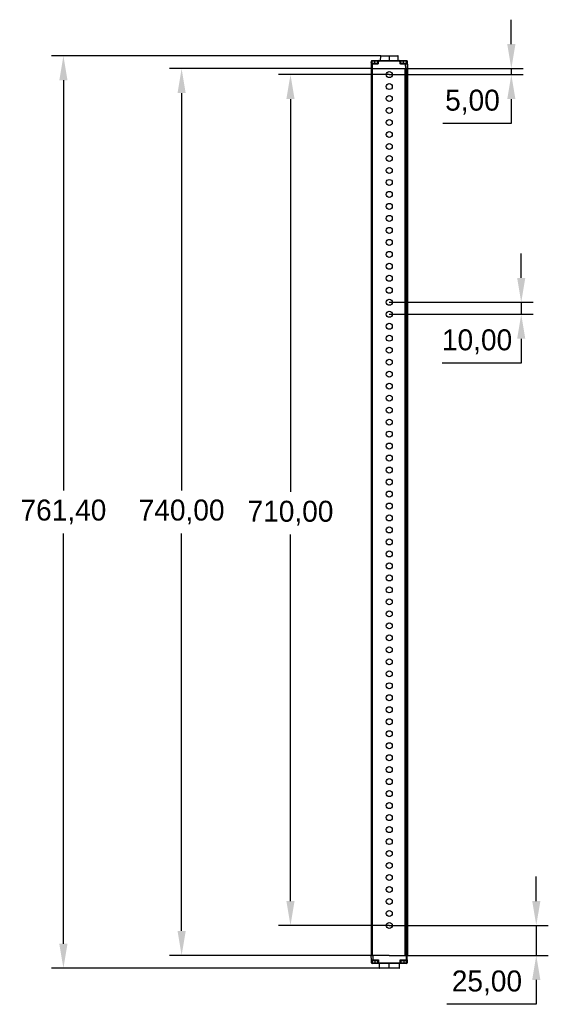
# Model space of a CAD drawing. Header units: millimetres. Extents: x 287 to 495, y 334 to 677.
# Tile 5 of 7: x 287 to 375, y 513 to 677. Entities that reach past the tile are written whole.
import ezdxf

# ---------------------------------------------------------------- set-up
doc = ezdxf.new("R2010")
doc.units = ezdxf.units.MM
doc.header["$PDSIZE"] = -1
doc.dimstyles.new('ISO-25', dxfattribs={"dimtxt": 2.5, "dimasz": 2.5, "dimexe": 1.25, "dimexo": 0.625, "dimtad": 1, "dimtxsty": 'Standard', "dimcen": 2.5, "dimadec": 0, "dimazin": 0, "dimtfac": 1, "dimtmove": 0, "dimatfit": 3, "dimfxl": 1, "dimarcsym": 0})

# ---------------------------------------------------------------- blocks, each defined once
blk = doc.blocks.new('*D1')
at = {"color": 0, "lineweight": -2, "transparency": 16777216}
for p, q in [((346.09, 668.68), (312.35, 668.68)), ((314.35, 664.6), (314.35, 598.25)), ((314.35, 524.76), (314.35, 591.12)), ((345.95, 520.68), (312.35, 520.68))]:
    blk.add_line(p, q, dxfattribs=at)
at = {"color": 0, "transparency": 16777216}
for points in [[(313.67, 664.6), (315.03, 664.6), (314.35, 668.68)], [(313.67, 524.76), (315.03, 524.76), (314.35, 520.68)]]:
    blk.add_solid(points, dxfattribs=at)
at = {"layer": 'Defpoints', "color": 0, "transparency": 16777216}
for p in [(346.09, 668.68), (314.35, 520.68), (345.95, 520.68)]:
    blk.add_point(p, dxfattribs=at)
at = {"color": 0, "transparency": 16777216, "insert": (314.35, 594.68), "char_height": 3.5, "attachment_point": 5}
blk.add_mtext('740,00', dxfattribs=at)
blk = doc.blocks.new('*D4')
at = {"color": 0, "lineweight": -2, "transparency": 16777216}
for p, q in [((369.32, 672.76), (369.32, 676.84)), ((348.96, 667.68), (371.32, 667.68)), ((348.97, 668.68), (371.32, 668.68)), ((369.32, 668.68), (369.32, 667.68)), ((369.32, 663.6), (369.32, 659.52)), ((369.32, 659.52), (357.88, 659.52))]:
    blk.add_line(p, q, dxfattribs=at)
at = {"color": 0, "transparency": 16777216}
for points in [[(368.64, 672.76), (370, 672.76), (369.32, 668.68)], [(368.64, 663.6), (370, 663.6), (369.32, 667.68)]]:
    blk.add_solid(points, dxfattribs=at)
at = {"layer": 'Defpoints', "color": 0, "transparency": 16777216}
for p in [(348.96, 667.68), (348.97, 668.68), (369.32, 667.68)]:
    blk.add_point(p, dxfattribs=at)
at = {"color": 0, "transparency": 16777216, "insert": (362.84, 663.09), "char_height": 3.5, "attachment_point": 5}
blk.add_mtext('5,00', dxfattribs=at)
blk = doc.blocks.new('*U5')
blk.add_circle((0, 0), 0.5)
blk = doc.blocks.new('*U6')
at = {"color": 0, "linetype": 'ByBlock', "lineweight": -2, "transparency": 16777216}
for p in [(0, 0), (0, -2), (0, -4), (0, -6), (0, -8), (0, -10), (0, -12), (0, -14), (0, -16), (0, -18), (0, -20), (0, -22), (0, -24), (0, -26), (0, -28), (0, -30), (0, -32), (0, -34), (0, -36), (0, -38), (0, -40), (0, -42), (0, -44), (0, -46), (0, -48), (0, -50), (0, -52), (0, -54), (0, -56), (0, -58), (0, -60), (0, -62), (0, -64), (0, -66), (0, -68), (0, -70), (0, -72), (0, -74), (0, -76), (0, -78), (0, -80), (0, -82), (0, -84), (0, -86), (0, -88), (0, -90), (0, -92), (0, -94), (0, -96), (0, -98), (0, -100), (0, -102), (0, -104), (0, -106), (0, -108), (0, -110), (0, -112), (0, -114), (0, -116), (0, -118), (0, -120), (0, -122), (0, -124), (0, -126), (0, -128), (0, -130), (0, -132), (0, -134), (0, -136), (0, -138), (0, -140), (0, -142)]:
    blk.add_blockref('*U5', p, dxfattribs=at)
blk = doc.blocks.new('*D7')
at = {"color": 0, "lineweight": -2, "transparency": 16777216}
for p, q in [((373.48, 529.76), (373.48, 533.84)), ((348.96, 525.68), (375.48, 525.68)), ((373.48, 525.68), (373.48, 520.68)), ((348.97, 520.68), (375.48, 520.68)), ((373.48, 516.6), (373.48, 512.52)), ((373.48, 512.52), (358.54, 512.52))]:
    blk.add_line(p, q, dxfattribs=at)
at = {"color": 0, "transparency": 16777216}
for points in [[(372.8, 529.76), (374.16, 529.76), (373.48, 525.68)], [(372.8, 516.6), (374.16, 516.6), (373.48, 520.68)]]:
    blk.add_solid(points, dxfattribs=at)
at = {"layer": 'Defpoints', "color": 0, "transparency": 16777216}
for p in [(348.96, 525.68), (348.97, 520.68), (373.48, 520.68)]:
    blk.add_point(p, dxfattribs=at)
at = {"color": 0, "transparency": 16777216, "insert": (365.25, 516.09), "char_height": 3.5, "attachment_point": 5}
blk.add_mtext('25,00', dxfattribs=at)
blk = doc.blocks.new('*D8')
at = {"color": 0, "lineweight": -2, "transparency": 16777216}
for p, q in [((370.97, 633.76), (370.97, 637.84)), ((348.96, 629.68), (372.97, 629.68)), ((370.97, 629.68), (370.97, 627.68)), ((348.96, 627.68), (372.97, 627.68)), ((370.97, 623.6), (370.97, 619.52)), ((370.97, 619.52), (357.78, 619.52))]:
    blk.add_line(p, q, dxfattribs=at)
at = {"color": 0, "transparency": 16777216}
for points in [[(370.29, 633.76), (371.65, 633.76), (370.97, 629.68)], [(370.29, 623.6), (371.65, 623.6), (370.97, 627.68)]]:
    blk.add_solid(points, dxfattribs=at)
at = {"layer": 'Defpoints', "color": 0, "transparency": 16777216}
for p in [(348.96, 629.68), (348.96, 627.68), (370.97, 627.68)]:
    blk.add_point(p, dxfattribs=at)
at = {"color": 0, "transparency": 16777216, "insert": (363.61, 623.09), "char_height": 3.5, "attachment_point": 5}
blk.add_mtext('10,00', dxfattribs=at)
blk = doc.blocks.new('*D9')
at = {"color": 0, "lineweight": -2, "transparency": 16777216}
for p, q in [((347.55, 670.82), (292.64, 670.82)), ((294.64, 666.74), (294.64, 598.25)), ((294.64, 522.62), (294.64, 591.12)), ((347.34, 518.54), (292.64, 518.54))]:
    blk.add_line(p, q, dxfattribs=at)
at = {"color": 0, "transparency": 16777216}
for points in [[(293.96, 666.74), (295.32, 666.74), (294.64, 670.82)], [(293.96, 522.62), (295.32, 522.62), (294.64, 518.54)]]:
    blk.add_solid(points, dxfattribs=at)
at = {"layer": 'Defpoints', "color": 0, "transparency": 16777216}
for p in [(347.55, 670.82), (294.64, 518.54), (347.34, 518.54)]:
    blk.add_point(p, dxfattribs=at)
at = {"color": 0, "transparency": 16777216, "insert": (294.64, 594.68), "char_height": 3.5, "attachment_point": 5}
blk.add_mtext('761,40', dxfattribs=at)
blk = doc.blocks.new('*D10')
at = {"color": 0, "lineweight": -2, "transparency": 16777216}
for p, q in [((348.96, 667.68), (330.5, 667.68)), ((332.5, 663.6), (332.5, 598.04)), ((332.5, 529.76), (332.5, 590.91)), ((348.96, 525.68), (330.5, 525.68))]:
    blk.add_line(p, q, dxfattribs=at)
at = {"color": 0, "transparency": 16777216}
for points in [[(331.82, 663.6), (333.18, 663.6), (332.5, 667.68)], [(331.82, 529.76), (333.18, 529.76), (332.5, 525.68)]]:
    blk.add_solid(points, dxfattribs=at)
at = {"layer": 'Defpoints', "color": 0, "transparency": 16777216}
for p in [(348.96, 667.68), (332.5, 525.68), (348.96, 525.68)]:
    blk.add_point(p, dxfattribs=at)
at = {"color": 0, "transparency": 16777216, "insert": (332.5, 594.48), "char_height": 3.5, "attachment_point": 5}
blk.add_mtext('710,00', dxfattribs=at)

msp = doc.modelspace()

# ---------------------------------------------------------------- linework, layer by layer
at = {"color": 7, "linetype": 'Continuous', "lineweight": 25}
for p, q in [((347.4912, 670.7628), (347.4783, 670.0218)), ((347.5512, 670.8218), (348.9659, 670.8218)), ((348.9653, 670.7628), (348.9652, 670.0218)), ((348.9659, 670.8218), (350.4054, 670.8218)), ((350.4783, 670.0218), (350.4654, 670.7628)), ((345.9664, 669.4235), (345.9535, 668.6818)), ((346.0924, 669.4235), (345.9664, 669.4235)), ((345.9783, 669.5807), (345.9844, 669.9235)), ((346.0664, 669.5218), (346.0932, 669.5218)), ((346.0835, 669.9235), (346.0775, 669.5807)), ((346.0775, 669.5807), (346.5618, 669.5807)), ((346.5618, 669.9235), (346.0835, 669.9235)), ((346.0844, 670.0218), (346.5627, 670.0218)), ((346.0924, 669.4235), (346.0922, 668.6818)), ((346.9846, 669.4235), (346.0924, 669.4235)), ((346.0932, 669.5218), (346.9855, 669.5218)), ((346.5618, 669.5807), (346.5618, 669.9235)), ((346.5627, 670.0218), (347.1515, 670.0218)), ((347.0455, 669.5807), (347.0516, 669.9235)), ((347.1507, 669.9235), (347.1446, 669.5807)), ((350.754, 669.9235), (347.1507, 669.9235)), ((347.1515, 670.0218), (350.7549, 670.0218)), ((350.7599, 669.5807), (350.754, 669.9235)), ((350.7549, 670.0218), (350.759, 670.0218)), ((350.759, 670.0218), (351.3625, 670.0218)), ((350.8548, 669.9235), (350.8608, 669.5807)), ((350.859, 669.9235), (350.8548, 669.9235)), ((350.865, 669.5807), (350.859, 669.9235)), ((351.3616, 669.9235), (350.859, 669.9235)), ((350.8608, 669.5807), (350.865, 669.5807)), ((350.865, 669.5807), (351.3616, 669.5807)), ((351.6468, 669.4235), (350.9199, 669.4235)), ((350.9207, 669.5218), (351.6062, 669.5218)), ((351.3616, 669.5807), (351.3616, 669.9235)), ((351.8399, 669.9235), (351.3616, 669.9235)), ((351.3616, 669.5807), (351.8459, 669.5807)), ((351.3625, 670.0218), (351.8408, 670.0218)), ((351.6062, 669.5218), (351.8421, 669.5218)), ((351.6468, 669.4235), (351.652, 668.6818)), ((351.9417, 669.4235), (351.6468, 669.4235)), ((351.8459, 669.5807), (351.8399, 669.9235)), ((351.8408, 670.0218), (351.8723, 670.0218)), ((351.8421, 669.5218), (351.8481, 669.5218)), ((351.9408, 669.9235), (351.9467, 669.5807)), ((351.9722, 669.9235), (351.9408, 669.9235)), ((351.9417, 669.4235), (351.9546, 668.6818)), ((351.9481, 669.4235), (351.9417, 669.4235)), ((351.9783, 669.5807), (351.9722, 669.9235)), ((351.9888, 669.4235), (351.9824, 669.4235)), ((351.9888, 669.4235), (352.0018, 668.6818)), ((345.9535, 668.6818), (346.0922, 668.6818)), ((345.9535, 668.6818), (345.9535, 520.6818)), ((346.0922, 668.6818), (351.652, 668.6818)), ((346.0922, 668.6818), (346.0922, 520.6818)), ((346.0922, 668.6818), (351.6106, 668.6818)), ((351.6106, 520.6818), (351.6106, 668.6818)), ((351.652, 668.6818), (351.9546, 668.6818)), ((351.6816, 668.6818), (351.6816, 520.6818)), ((351.6816, 668.6818), (351.9251, 668.6818)), ((351.9251, 520.6818), (351.9251, 668.6818)), ((351.9546, 668.6818), (352.0018, 668.6818)), ((351.955, 668.6818), (351.955, 520.6818)), ((351.955, 668.6818), (351.9585, 668.6818)), ((351.9585, 668.6818), (351.9585, 520.6818)), ((351.959, 668.6818), (351.959, 520.6818)), ((351.959, 668.6818), (351.9623, 668.6818)), ((351.9623, 668.6818), (351.9623, 520.6818)), ((351.9628, 668.6818), (351.9628, 520.6818)), ((351.9628, 668.6818), (351.9659, 668.6818)), ((351.9659, 668.6818), (351.9659, 520.6818)), ((351.9905, 668.6818), (351.9905, 520.6818)), ((351.9905, 668.6818), (351.9936, 668.6818)), ((351.9936, 668.6818), (351.9936, 520.6818)), ((351.9941, 668.6818), (351.9941, 520.6818)), ((351.9941, 668.6818), (351.9974, 668.6818)), ((351.9974, 668.6818), (351.9974, 520.6818)), ((351.9979, 668.6818), (351.9979, 520.6818)), ((351.9979, 668.6818), (352.0014, 668.6818)), ((352.0014, 520.6818), (352.0014, 668.6818)), ((345.9535, 520.6818), (346.0922, 520.6818)), ((345.9913, 519.94), (345.9783, 520.6818)), ((345.9913, 519.94), (346.2837, 519.94)), ((346, 519.44), (345.9913, 519.94)), ((346.3251, 519.8418), (346.0912, 519.8418)), ((346.0922, 520.6818), (346.2547, 520.6818)), ((346.094, 519.7828), (346.094, 519.8418)), ((346.5783, 519.7828), (346.094, 519.7828)), ((346.094, 519.7828), (346.1, 519.44)), ((346.1, 519.44), (346.5783, 519.44)), ((346.1, 519.44), (346.1, 519.3418)), ((346.5783, 519.3418), (346.1, 519.3418)), ((346.2783, 520.6818), (346.2547, 520.6818)), ((348.9652, 520.6818), (346.2783, 520.6818)), ((346.2837, 519.94), (346.2783, 520.6818)), ((346.2837, 519.94), (347.1679, 519.94)), ((347.0106, 519.8418), (346.3251, 519.8418)), ((346.5783, 519.7828), (346.5783, 519.8418)), ((346.5783, 519.7828), (346.5783, 519.44)), ((347.0706, 519.7828), (346.5783, 519.7828)), ((346.5783, 519.44), (347.0766, 519.44)), ((346.5783, 519.44), (346.5783, 519.3418)), ((347.1766, 519.3418), (346.5783, 519.3418)), ((347.0766, 519.44), (347.0706, 519.7828)), ((347.1679, 519.94), (347.1766, 519.44)), ((347.1766, 519.44), (350.78, 519.44)), ((347.1766, 519.44), (347.1766, 519.3418)), ((350.78, 519.3418), (347.1766, 519.3418)), ((347.2643, 519.3418), (347.2772, 518.6007)), ((348.9652, 520.6818), (351.6106, 520.6818)), ((348.9783, 518.6007), (348.9783, 519.3418)), ((350.6794, 518.6007), (350.6923, 519.3418)), ((350.78, 519.44), (350.7888, 519.94)), ((350.78, 519.44), (350.78, 519.3418)), ((351.3783, 519.3418), (350.78, 519.3418)), ((350.7888, 519.94), (351.8383, 519.94)), ((350.886, 519.7828), (350.88, 519.44)), ((350.88, 519.44), (351.3783, 519.44)), ((351.3783, 519.7828), (350.886, 519.7828)), ((351.8383, 519.8418), (350.946, 519.8418)), ((351.3783, 519.7828), (351.3783, 519.8418)), ((351.3783, 519.7828), (351.3783, 519.44)), ((351.8626, 519.7828), (351.3783, 519.7828)), ((351.3783, 519.44), (351.3783, 519.3418)), ((351.3783, 519.44), (351.8567, 519.44)), ((351.8567, 519.3418), (351.3783, 519.3418)), ((351.6754, 520.6818), (351.6106, 520.6818)), ((351.8383, 520.6818), (351.6754, 520.6818)), ((351.8383, 519.94), (351.8383, 520.6818)), ((351.9783, 520.6818), (351.8383, 520.6818)), ((351.8383, 519.94), (351.9654, 519.94)), ((351.8383, 519.94), (351.8383, 519.8418)), ((351.8654, 519.8418), (351.8383, 519.8418)), ((351.8567, 519.44), (351.8626, 519.7828)), ((351.8567, 519.44), (351.8567, 519.3418)), ((351.8626, 519.7828), (351.8626, 519.8418)), ((351.9654, 519.94), (351.9566, 519.44)), ((351.9654, 519.94), (351.9783, 520.6818)), ((351.9783, 520.6818), (351.9905, 520.6818)), ((351.9905, 520.6818), (351.9936, 520.6818)), ((351.9936, 520.6818), (351.9941, 520.6818)), ((351.9941, 520.6818), (351.9974, 520.6818)), ((351.9974, 520.6818), (351.9979, 520.6818)), ((351.9979, 520.6818), (352.0014, 520.6818)), ((348.9783, 518.5418), (347.3372, 518.5418)), ((348.9783, 518.6007), (348.9783, 518.5418)), ((350.6194, 518.5418), (348.9783, 518.5418))]:
    msp.add_line(p, q, dxfattribs=at)
at = {"color": 8, "linetype": 'Continuous', "lineweight": 25}
for p, q in [((348.9653, 670.7628), (347.4912, 670.7628)), ((350.4654, 670.7628), (348.9653, 670.7628)), ((347.0516, 669.9235), (346.5618, 669.9235)), ((346.5618, 669.5807), (347.0455, 669.5807)), ((347.2772, 518.6007), (348.9783, 518.6007)), ((348.9783, 518.6007), (350.6794, 518.6007))]:
    msp.add_line(p, q, dxfattribs=at)
at = {"color": 7, "linetype": 'Continuous', "lineweight": 25}
for centre, radius, start, end in [((347.5512, 670.7618), 0.06, 90, 179), ((350.6444, 670.7774), 1.6791, 178.485319, 180.497113), ((350.4054, 670.7618), 0.06, 1, 90), ((346.0664, 669.4218), 0.1, 90.001065, 179.001116), ((346.0279, 668.1815), 1.4001, 87.971639, 92.028361), ((346.0844, 669.9218), 0.1, 90.001065, 179.001116), ((346.0339, 668.5243), 1.4001, 87.971639, 92.028361), ((348.8819, 669.9478), 2.7985, 178.485319, 180.497113), ((348.8908, 669.4478), 2.7985, 178.485319, 180.497113), ((344.8827, 669.5661), 1.6791, 358.485319, 0.497113), ((349.3602, 669.9478), 2.7985, 178.485319, 180.497113), ((349.7831, 669.4478), 2.7985, 178.485319, 180.497113), ((347.0951, 668.1815), 1.4001, 87.971639, 92.028361), ((347.1515, 669.9218), 0.1, 90.001065, 179.001116), ((347.1011, 668.5243), 1.4001, 87.971639, 92.028361), ((349.9491, 669.9478), 2.7985, 178.485319, 180.497113), ((353.5524, 669.9478), 2.7985, 178.485319, 180.497113), ((350.8044, 668.4572), 1.4672, 88.030373, 91.969627), ((350.7549, 669.9218), 0.1, 0.998884, 89.998935), ((350.759, 669.9218), 0.1, 0.998884, 89.998935), ((350.8103, 668.1144), 1.4672, 88.030373, 91.969627), ((350.925, 669.5818), 0.06, 180.998884, 269.998935), ((353.7183, 669.4478), 2.7985, 178.485319, 180.497113), ((349.6825, 669.5661), 1.6791, 358.485319, 0.497113), ((354.1601, 669.9478), 2.7985, 178.485319, 180.497113), ((354.6384, 669.9478), 2.7985, 178.485319, 180.497113), ((351.8904, 668.4572), 1.4672, 88.030373, 91.969627), ((351.8408, 669.9218), 0.1, 0.998884, 89.998935), ((351.8963, 668.1144), 1.4672, 88.030373, 91.969627), ((351.8481, 669.4218), 0.1, 0.998884, 89.998935), ((351.8723, 669.9218), 0.1, 0.998884, 89.998935), ((346.05, 520.8728), 1.4336, 268.001617, 271.998383), ((346.1, 519.4418), 0.1, 181, 270), ((345.2376, 519.7974), 0.8548, 359.024201, 2.975799), ((347.0106, 519.7818), 0.06, 1.012686, 89.995887), ((347.0106, 519.7818), 0.06, 1, 90), ((347.1266, 520.8728), 1.4336, 268.001617, 271.998383), ((347.1766, 519.4418), 0.1, 181, 270), ((350.83, 520.8728), 1.4336, 268.001617, 271.998383), ((350.78, 519.4418), 0.1, 270, 359), ((350.946, 519.7818), 0.06, 90.004113, 178.987314), ((350.946, 519.7818), 0.06, 90, 179), ((351.9066, 520.8728), 1.4336, 268.001617, 271.998383), ((351.8567, 519.4418), 0.1, 270, 359), ((352.7191, 519.7974), 0.8548, 177.024201, 180.975799), ((351.8654, 519.9418), 0.1, 270, 359), ((347.3372, 518.6018), 0.06, 181, 270), ((350.6194, 518.6018), 0.06, 270, 359)]:
    msp.add_arc(centre, radius, start, end, dxfattribs=at)
for points, knots in [([(345.9799, 669.581), (345.9798, 669.57), (345.9795, 669.549), (345.9802, 669.5229), (345.9825, 669.5088), (345.9855, 669.5032), (345.9876, 669.5025), (345.9883, 669.5022)], [0, 0, 0, 0, 0.29653955, 0.56720312, 0.81401887, 0.93171486, 1, 1, 1, 1]), ([(346.0775, 669.5807), (346.0772, 669.5759), (346.0768, 669.5666), (346.0762, 669.5539), (346.0757, 669.5432), (346.0751, 669.5323), (346.0745, 669.5235), (346.0743, 669.5223), (346.0742, 669.5218)], [0, 0, 0, 0, 0.15422199, 0.30015592, 0.4377981, 0.56714559, 0.79999033, 1, 1, 1, 1]), ([(347.1446, 669.5807), (347.1415, 669.5583), (347.1349, 669.5118), (347.0916, 669.4592), (347.0383, 669.4286), (347.002, 669.4252), (346.9846, 669.4235)], [0, 0, 0, 0, 0.27050053, 0.56239653, 0.78953113, 1, 1, 1, 1]), ([(346.9855, 669.5218), (346.9917, 669.5223), (347.0052, 669.5235), (347.0209, 669.5323), (347.032, 669.5432), (347.0392, 669.5539), (347.0443, 669.5666), (347.0451, 669.5759), (347.0455, 669.5807)], [0, 0, 0, 0, 0.20000967, 0.43285441, 0.5622019, 0.69984408, 0.84577801, 1, 1, 1, 1]), ([(350.9199, 669.4235), (350.8974, 669.4263), (350.8508, 669.432), (350.7975, 669.4744), (350.766, 669.5272), (350.7619, 669.5633), (350.7599, 669.5807)], [0, 0, 0, 0, 0.27046334, 0.56234812, 0.78950086, 1, 1, 1, 1]), ([(350.8608, 669.5807), (350.8612, 669.5759), (350.862, 669.5666), (350.8671, 669.5539), (350.8742, 669.5432), (350.8854, 669.5323), (350.9011, 669.5235), (350.9145, 669.5223), (350.9207, 669.5218)], [0, 0, 0, 0, 0.154221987, 0.300155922, 0.437798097, 0.567145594, 0.799990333, 1, 1, 1, 1]), ([(351.6468, 669.4235), (351.6464, 669.4327), (351.6457, 669.4518), (351.6403, 669.4786), (351.6315, 669.5021), (351.6197, 669.5186), (351.6106, 669.5207), (351.6062, 669.5218)], [0, 0, 0, 0, 0.17022387, 0.35560853, 0.55105565, 0.78235362, 1, 1, 1, 1]), ([(351.9417, 669.4235), (351.9408, 669.4327), (351.939, 669.4518), (351.9258, 669.4786), (351.9043, 669.5021), (351.8752, 669.5186), (351.8529, 669.5207), (351.8421, 669.5218)], [0, 0, 0, 0, 0.17022387, 0.35560853, 0.55105565, 0.78235362, 1, 1, 1, 1]), ([(351.8481, 669.5218), (351.8481, 669.5223), (351.8482, 669.5235), (351.8478, 669.5323), (351.8474, 669.5432), (351.847, 669.5539), (351.8465, 669.5666), (351.8461, 669.5759), (351.8459, 669.5807)], [0, 0, 0, 0, 0.20000967, 0.43285441, 0.5622019, 0.69984408, 0.84577801, 1, 1, 1, 1]), ([(351.9467, 669.5807), (351.9471, 669.5583), (351.9479, 669.5118), (351.9484, 669.4592), (351.9485, 669.4286), (351.9482, 669.4252), (351.9481, 669.4235)], [0, 0, 0, 0, 0.27050053, 0.56239653, 0.78953113, 1, 1, 1, 1]), ([(351.9888, 669.4235), (351.9878, 669.4326), (351.9859, 669.4517), (351.9748, 669.4759), (351.9631, 669.4874), (351.9583, 669.4921)], [0, 0, 0, 0, 0.35060392, 0.73243396, 1, 1, 1, 1]), ([(351.9642, 669.4989), (351.9651, 669.4991), (351.9692, 669.4999), (351.9725, 669.513), (351.9758, 669.5401), (351.9764, 669.5666), (351.9767, 669.581)], [0, 0, 0, 0, 0.06717912, 0.32402498, 0.63236776, 1, 1, 1, 1]), ([(351.9824, 669.4235), (351.9822, 669.4263), (351.9817, 669.432), (351.9805, 669.4744), (351.9793, 669.5272), (351.9786, 669.5633), (351.9783, 669.5807)], [0, 0, 0, 0, 0.27046334, 0.562348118, 0.789500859, 1, 1, 1, 1]), ([(345.9913, 519.94), (345.9922, 519.9309), (345.994, 519.9117), (346.0072, 519.8849), (346.0289, 519.8614), (346.058, 519.8449), (346.0804, 519.8428), (346.0912, 519.8418)], [0, 0, 0, 0, 0.17022387, 0.35560853, 0.55105565, 0.78235362, 1, 1, 1, 1]), ([(346.0923, 519.7828), (346.086, 519.7835), (346.0728, 519.7848), (346.0541, 519.7942), (346.0364, 519.809), (346.0145, 519.8377), (345.996, 519.8823), (345.9929, 519.9206), (345.9913, 519.94)], [0, 0, 0, 0, 0.08249989, 0.17311897, 0.28065284, 0.40868675, 0.70014416, 1, 1, 1, 1]), ([(346.094, 519.7828), (346.0937, 519.7828), (346.0931, 519.7828), (346.0925, 519.7828), (346.0923, 519.7828)], [0, 0, 0, 0, 0.560001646, 1, 1, 1, 1]), ([(346.2837, 519.94), (346.284, 519.9309), (346.2848, 519.9117), (346.2903, 519.8849), (346.2992, 519.8614), (346.3113, 519.8449), (346.3206, 519.8428), (346.3251, 519.8418)], [0, 0, 0, 0, 0.17022387, 0.35560853, 0.55105565, 0.78235362, 1, 1, 1, 1]), ([(347.0106, 519.8418), (347.0114, 519.8421), (347.0129, 519.8429), (347.0226, 519.8487), (347.0375, 519.8579), (347.0663, 519.8758), (347.1107, 519.9037), (347.1486, 519.9278), (347.1679, 519.94)], [0, 0, 0, 0, 0.08249989, 0.17311897, 0.28065284, 0.40868675, 0.70014416, 1, 1, 1, 1]), ([(347.1679, 519.94), (347.156, 519.9206), (347.1325, 519.8823), (347.105, 519.8377), (347.0872, 519.809), (347.078, 519.7942), (347.072, 519.7848), (347.0711, 519.7835), (347.0706, 519.7828)], [0, 0, 0, 0, 0.29985563, 0.59131286, 0.71931841, 0.82688043, 0.91749004, 1, 1, 1, 1]), ([(347.0706, 519.7828), (347.0706, 519.7828), (347.0706, 519.7828), (347.0706, 519.7828), (347.0706, 519.7828)], [0, 0, 0, 0, 0.55999835, 1, 1, 1, 1]), ([(350.886, 519.7828), (350.8855, 519.7835), (350.8846, 519.7848), (350.8786, 519.7942), (350.8694, 519.809), (350.8516, 519.8377), (350.8241, 519.8823), (350.8007, 519.9206), (350.7888, 519.94)], [0, 0, 0, 0, 0.08249989, 0.17311897, 0.28065284, 0.40868675, 0.70014416, 1, 1, 1, 1]), ([(350.7888, 519.94), (350.808, 519.9278), (350.8459, 519.9037), (350.8903, 519.8758), (350.9191, 519.8579), (350.9341, 519.8487), (350.9437, 519.8429), (350.9452, 519.8421), (350.946, 519.8418)], [0, 0, 0, 0, 0.29985563, 0.59131286, 0.71931841, 0.82688043, 0.91749004, 1, 1, 1, 1]), ([(350.886, 519.7828), (350.886, 519.7828), (350.886, 519.7828), (350.886, 519.7828), (350.886, 519.7828)], [0, 0, 0, 0, 0.56000165, 1, 1, 1, 1]), ([(351.8644, 519.7828), (351.864, 519.7828), (351.8635, 519.7828), (351.8629, 519.7828), (351.8626, 519.7828)], [0, 0, 0, 0, 0.55999835, 1, 1, 1, 1]), ([(351.9654, 519.94), (351.9638, 519.9206), (351.9606, 519.8823), (351.9422, 519.8377), (351.9203, 519.809), (351.9025, 519.7942), (351.8838, 519.7848), (351.8706, 519.7835), (351.8644, 519.7828)], [0, 0, 0, 0, 0.29985563, 0.59131286, 0.71931841, 0.82688043, 0.91749004, 1, 1, 1, 1])]:
    msp.add_open_spline(points, degree=3, knots=knots, dxfattribs=at)

# ---------------------------------------------------------------- block references
msp.add_blockref('*U6', (348.9649, 667.6818))

# ---------------------------------------------------------------- dimensions: what is measured, and where the dimension line sits
for base, p1, p2, picture, middle in [((369.3181, 667.6818), (348.965, 668.6818), (348.9649, 667.6818), '*D4', (362.8357, 663.0874)), ((294.6445, 518.5418), (347.5512, 670.8218), (347.3372, 518.5418), '*D9', (294.6445, 594.6818)), ((370.9692, 627.6818), (348.9649, 629.6818), (348.9649, 627.6818), '*D8', (363.6118, 623.0874)), ((373.4817, 520.6818), (348.9649, 525.6818), (348.9652, 520.6818), '*D7', (365.2494, 516.0874))]:
    dim = msp.add_linear_dim(base=base, p1=p1, p2=p2, angle=90, dimstyle='ISO-25', override={"dimtxt": 3.5, "dimasz": 4.08, "dimexe": 2, "dimexo": 0, "dimgap": 1.524, "dimtih": 1, "dimtoh": 1, "dimlfac": 5, "dimzin": 0, "dimadec": 2, "dimtzin": 0})
    dim.commit()
    dim.dimension.update_dxf_attribs({"geometry": picture, "text_midpoint": middle})
for base, p1, p2, picture, middle in [((314.3477, 520.6818), (346.0922, 668.6818), (345.9535, 520.6818), '*D1', (314.3477, 594.6818)), ((332.4953, 525.6818), (348.9649, 667.6818), (348.9649, 525.6818), '*D10', (332.4953, 594.4767))]:
    dim = msp.add_linear_dim(base=base, p1=p1, p2=p2, angle=90, dimstyle='ISO-25', override={"dimtxt": 3.5, "dimasz": 4.08, "dimexe": 2, "dimexo": 0, "dimgap": 1.524, "dimtih": 1, "dimtoh": 1, "dimlfac": 5, "dimzin": 0, "dimadec": 2, "dimtzin": 0})
    dim.commit()
    dim.dimension.update_dxf_attribs({"geometry": picture, "text_midpoint": middle, "dimtype": 160})

doc.saveas('drawing.dxf')
